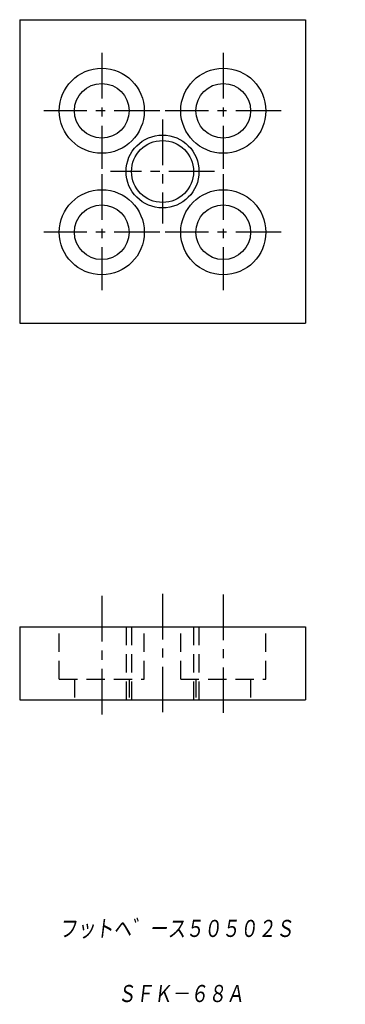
# Model space of a CAD drawing. Extents: x -1 to 53, y -156 to 7.
import ezdxf

# ---------------------------------------------------------------- set-up
doc = ezdxf.new("R2010")
doc.units = 0
doc.linetypes.add('CENTER', pattern=[12, 7.5, -1.5, 1.5, -1.5])
doc.linetypes.add('DASHED', pattern=[4.5, 3, -1.5])
doc.layers.get('0').update_dxf_attribs({"linetype": 'CONTINUOUS'})
doc.styles.get("Standard").update_dxf_attribs({"font": 'txt', "bigfont": 'BIGFONT'})

msp = doc.modelspace()

# ---------------------------------------------------------------- linework, layer by layer
at = {"color": 7, "linetype": 'CONTINUOUS'}
for p, q in [((-0.67, 6.56), (46.33, 6.56)), ((-0.67, 6.56), (-0.67, -43.44)), ((46.33, 6.56), (46.33, -43.44)), ((-0.67, -43.44), (46.33, -43.44)), ((-0.67, -93.44), (46.33, -93.44)), ((-0.67, -93.44), (-0.67, -105.44)), ((46.33, -93.44), (46.33, -105.44)), ((-0.67, -105.44), (46.33, -105.44))]:
    msp.add_line(p, q, dxfattribs=at)
at = {"color": 7, "linetype": 'CENTER'}
for p, q in [((12.83, 1.1), (12.83, -17.98)), ((32.83, 1.1), (32.83, -17.98)), ((22.37, -8.44), (3.29, -8.44)), ((42.37, -8.44), (23.29, -8.44)), ((22.83, -9.9), (22.83, -26.98)), ((12.83, -18.9), (12.83, -37.98)), ((31.37, -18.44), (14.29, -18.44)), ((32.83, -18.9), (32.83, -37.98)), ((22.37, -28.44), (3.29, -28.44)), ((42.37, -28.44), (23.29, -28.44)), ((12.83, -88.33), (12.83, -108.66)), ((22.83, -87.99), (22.83, -108.21)), ((32.83, -88.1), (32.83, -108.77))]:
    msp.add_line(p, q, dxfattribs=at)
at = {"color": 7, "linetype": 'DASHED'}
for p, q in [((5.83, -102.04), (5.83, -93.44)), ((16.83, -93.44), (16.83, -105.44)), ((17.73, -93.44), (17.73, -105.44)), ((19.83, -102.04), (19.83, -93.44)), ((25.83, -102.04), (25.83, -93.44)), ((27.93, -93.44), (27.93, -105.44)), ((28.83, -93.44), (28.83, -105.44)), ((39.83, -102.04), (39.83, -93.44)), ((5.83, -102.04), (19.83, -102.04)), ((8.33, -102.04), (8.33, -105.44)), ((17.33, -102.04), (17.33, -105.44)), ((25.83, -102.04), (39.83, -102.04)), ((28.33, -102.04), (28.33, -105.44)), ((37.33, -102.04), (37.33, -105.44))]:
    msp.add_line(p, q, dxfattribs=at)
at = {"color": 7, "linetype": 'CONTINUOUS'}
for centre, radius in [((12.83, -8.44), 7), ((32.83, -8.44), 7), ((12.83, -8.44), 4.5), ((32.83, -8.44), 4.5), ((22.83, -18.44), 6), ((22.83, -18.44), 5.1), ((12.83, -28.44), 7), ((32.83, -28.44), 7), ((12.83, -28.44), 4.5), ((32.83, -28.44), 4.5)]:
    msp.add_circle(centre, radius, dxfattribs=at)
for p in [(12.83, -8.44), (19.83, -8.44), (32.83, -8.44), (39.83, -8.44), (12.83, -28.44), (19.83, -28.44), (32.83, -28.44), (39.83, -28.44)]:
    msp.add_point(p, dxfattribs=at)

# ---------------------------------------------------------------- texts
at = {"color": 7, "linetype": 'CONTINUOUS', "oblique": 7}
for s, width, p in [('フットヘ゛ース５０５０２Ｓ', 0.843501, (5.81, -144.79)), ('ＳＦＫ－６８Ａ', 0.84635, (15.41, -155.51))]:
    msp.add_text(s, height=3.2, dxfattribs=dict(at, width=width)).set_placement(p)

doc.saveas('drawing.dxf')
